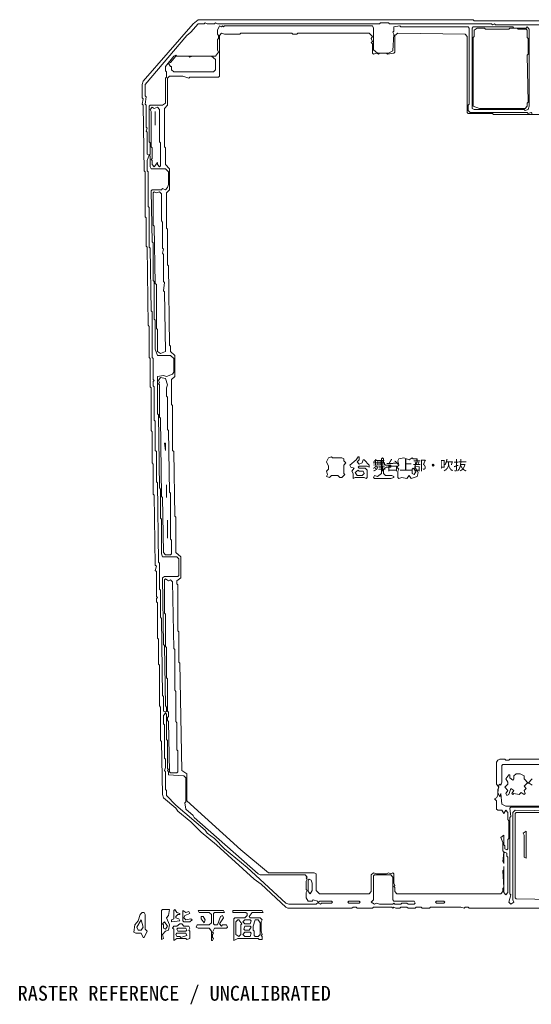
# Model space of a CAD drawing. Header units: millimetres. Extents: x -917 to 56469, y -4147 to 35647.
# Tile 1 of 5: x -917 to 19751, y -4147 to 35647. Entities that reach past the tile are written whole.
import ezdxf

# ---------------------------------------------------------------- set-up
doc = ezdxf.new("R2010")
doc.units = ezdxf.units.MM
for name, color, linetype, lineweight, true_color in [('ANNOTATION', 7, 'Continuous', 18, 0x50555f), ('EDITABLE_ROOM_LABELS', 7, 'Continuous', 18, 0x50555f), ('RASTER_CONTOURS', 7, 'Continuous', 18, 0x50555f)]:
    doc.layers.add(name, color=color, linetype=linetype, lineweight=lineweight, true_color=true_color)
doc.styles.add('JAPANESE', font='msgothic.ttc')

msp = doc.modelspace()

# ---------------------------------------------------------------- linework, layer by layer
at = {"layer": 'RASTER_CONTOURS'}
for points in [[(21521, 35605), (17446, 35605), (17405, 35647), (6291, 35647), (6085, 35479), (4068, 33160), (4027, 33034), (4027, 32486), (4068, 32444), (4027, 32233), (4068, 32191), (4109, 29535), (4150, 29493), (4150, 27680), (4191, 27638), (4191, 26500), (4232, 26458), (4274, 23296), (4315, 23254), (4315, 21990), (4356, 21948), (4356, 20809), (4397, 20767), (4397, 19039), (4438, 18997), (4438, 17732), (4479, 17690), (4479, 16468), (4521, 16426), (4562, 13601), (4603, 13559), (4562, 13391), (4603, 13348), (4603, 12337), (4644, 12295), (4603, 12253), (4603, 12126), (4644, 12084), (4644, 10651), (4685, 10609), (4685, 9597), (4726, 9555), (4726, 7911), (4768, 7869), (4768, 6520), (4809, 6478), (4850, 4328), (4891, 4201), (5385, 3780), (5467, 3653), (6002, 3232), (6414, 2810), (7032, 2305), (8555, 914), (8843, 703), (9831, -225), (9913, -267), (12506, -267), (12548, -225), (12671, -225), (12712, -267), (13330, -267), (13371, -225), (14112, -225), (14153, -267), (14194, -225), (14276, -267), (14441, -267), (14482, -225), (14729, -225), (14770, -267), (15059, -267), (15100, -225), (15305, -225), (15347, -267), (15635, -267), (15676, -225), (16911, -225), (17034, -267), (17076, -225), (17199, -225), (17240, -267), (22427, -267)], [(19792, 31853), (19751, 31896), (19628, 31853), (19587, 31896), (17281, 31896), (17199, 31980), (17199, 32191), (17240, 32233), (17240, 35310), (17199, 35352), (14482, 35352), (14441, 35394), (14194, 35352), (14194, 35183), (14153, 35141), (14194, 35057), (14153, 34383), (13988, 34298), (13535, 34298), (13371, 34425), (13371, 35310), (13330, 35394), (7361, 35394), (7320, 35352), (7279, 35394), (7237, 35352), (7155, 35394), (7073, 35226), (7073, 35057), (7114, 35015), (7114, 34888), (7073, 34846), (7073, 34425), (7114, 34340), (6990, 34172), (5426, 34172), (5385, 34214), (5303, 34172), (4973, 33750), (4973, 33582), (5015, 33540), (5015, 33329), (4973, 33287), (4973, 32275), (4850, 32191), (4356, 32191), (4315, 32148), (4315, 30715), (4356, 30673), (4356, 30209), (4315, 30167), (4232, 30209), (4232, 31095), (4191, 31137), (4232, 31263), (4191, 31305), (4191, 32191), (4150, 32233), (4191, 32528), (4150, 32570), (4150, 33034), (5838, 35015), (6002, 35141), (6291, 35479), (6538, 35479), (6579, 35521), (6661, 35479), (6949, 35479), (6990, 35521), (7073, 35479), (13618, 35479), (13659, 35521), (13988, 35521), (14029, 35479), (18146, 35479), (18187, 35436), (18269, 35479), (18310, 35436), (22386, 35436)], [(20369, 5761), (18887, 5761), (18846, 5719), (18722, 5719), (18681, 5761), (18475, 5761), (18393, 5719), (18352, 5635), (18352, 4749), (18434, 4623), (18393, 4539), (18393, 4286), (18352, 4201), (18269, 4159), (18352, 4075), (18352, 3738), (18393, 3696), (18557, 3696), (18640, 3569), (18722, 3696), (18804, 3611), (18804, 3316), (18846, 3274), (18846, 2557), (18804, 2515), (18804, 2136), (18763, 2094), (18681, 2136), (18681, 2262), (18640, 2305), (18640, 2684), (18516, 2600), (18599, 2389), (18599, 2052), (18640, 2009), (18599, 1630), (18640, 1546), (18640, 1967), (18681, 2009), (18763, 1967), (18763, 1841), (18804, 1799), (18804, 366), (18722, 281), (18640, 366), (18640, 1419), (18640, 1293), (18599, 1251), (18640, 576), (18599, 534), (18599, 408), (18516, 323), (14318, 323), (14235, 408), (14235, 576), (14194, 618), (14235, 661), (14194, 745), (14194, 1124), (14153, 1166), (14071, 1124), (13988, 1166), (13906, 1124), (13494, 1124), (13371, 1166), (13288, 1082), (13288, 408), (13206, 323), (11189, 323), (11066, 450), (11066, 1124), (10983, 1166), (9131, 1166), (8019, 2094), (5838, 4075), (5838, 5171), (5632, 5297), (5550, 9639), (5508, 9681), (5508, 10904), (5467, 10946), (5467, 12801), (5426, 12843), (5426, 12969), (5591, 13096), (5591, 13939), (5385, 14107), (5385, 15540), (5344, 15583), (5303, 18196), (5261, 18238), (5261, 20051), (5220, 20093), (5220, 21105), (5344, 21231), (5344, 22074), (5179, 22243), (5179, 22453), (5138, 22496), (5097, 25699), (5056, 25741), (5056, 27175), (5015, 27217), (5015, 28650), (5138, 28776), (5138, 29619), (4973, 29788), (4973, 30462), (4932, 30505), (4932, 32064), (5056, 32191), (5056, 33287), (5138, 33371), (5673, 33371), (5920, 33287), (5961, 33329), (7114, 33329), (7155, 33371), (7155, 35015), (7237, 35099), (7361, 35057), (7978, 35057), (8019, 35099), (10078, 35099), (10119, 35057), (10283, 35057), (10325, 35099), (13206, 35099), (13330, 34973), (13288, 34888), (13330, 34762), (13288, 34720), (13330, 34678), (13330, 34298), (13371, 34256), (13494, 34298), (13577, 34256), (13618, 34298), (13906, 34298), (13947, 34256), (14194, 34298), (14235, 34340), (14235, 35015), (14359, 35099), (17076, 35057), (17158, 34973), (17158, 31896), (17199, 31853), (18187, 31853), (18228, 31811), (20492, 31811)], [(21480, 3864), (18722, 3864), (18557, 3948), (18516, 4370), (18475, 4244), (18393, 4412), (18434, 4707), (18475, 4749), (18516, 4707), (18557, 4834), (18557, 5508), (18599, 5550), (20863, 5550)], [(19792, 4960), (19628, 4792), (19463, 4960), (19463, 5087), (19298, 5171), (19134, 5171), (19051, 5087), (19051, 4960), (19010, 4918), (18887, 5002), (18887, 5129), (18846, 5129), (18722, 4960), (18804, 4834), (18804, 4749), (18681, 4623), (18804, 4496), (18722, 4370), (18763, 4286), (18846, 4328), (18928, 4581), (19051, 4496), (18969, 4370), (19010, 4328), (19051, 4370), (19257, 4328), (19340, 4412), (19463, 4328), (19504, 4370), (19463, 4496), (19545, 4581), (19463, 4665), (19587, 4792), (19669, 4792), (19792, 4707)], [(21398, 3653), (19093, 3696), (19010, 3611), (19010, 70), (19051, -14), (18928, -98), (18846, -14), (18928, 281), (18887, 323), (18887, 3401), (18928, 3443), (18887, 3780), (18928, 3822), (20821, 3822)], [(21398, 70), (19134, 113), (19093, 155), (19093, 3569), (19134, 3611), (21398, 3611)]]:
    msp.add_lwpolyline(points, dxfattribs=at)
for points in [[(17405, 35352), (17364, 35310), (17364, 32064), (17446, 32022), (19463, 32022), (19504, 31980), (19628, 32022), (19669, 32148), (19669, 35268), (19587, 35352), (19545, 35310), (19051, 35310), (19010, 35352)], [(17570, 35310), (17858, 35310), (17899, 35268), (18846, 35268), (18887, 35310), (19175, 35310), (19216, 35268), (19545, 35268), (19587, 35226), (19587, 34931), (19628, 34888), (19628, 34256), (19587, 34214), (19628, 32317), (19587, 32275), (19587, 32148), (19504, 32064), (17652, 32064), (17405, 32148), (17405, 34931), (17446, 34973), (17446, 35226)], [(5097, 33877), (5179, 33919), (5385, 34172), (5920, 34172), (5961, 34130), (6044, 34172), (6826, 34172), (6990, 34045), (6990, 33624), (6908, 33540), (5303, 33540), (5220, 33624), (5220, 33750), (5179, 33750)], [(4438, 32106), (4521, 32064), (4644, 32106), (4726, 32022), (4726, 30715), (4768, 30673), (4768, 29746), (4726, 29704), (4644, 29788), (4644, 29872), (4521, 29704), (4438, 29788), (4438, 29957), (4397, 29999), (4438, 30041), (4438, 30462), (4397, 30505), (4397, 31938), (4356, 32022)], [(4562, 31938), (4562, 31390)], [(4315, 30167), (4356, 30125), (4356, 29704), (4397, 29619), (4973, 29619), (5097, 29493), (5097, 28987), (5056, 28861), (4973, 28776), (4850, 28818), (4809, 28776), (4438, 28776), (4397, 28734), (4438, 26669), (4479, 26627), (4479, 25109), (4521, 25067), (4521, 23549), (4562, 23507), (4562, 22327), (4644, 22074), (5179, 22074), (5303, 21948), (5303, 21400), (5261, 21315), (5015, 21231), (4891, 21273), (4644, 21231), (4644, 19714), (4685, 19671), (4726, 16721), (4768, 16679), (4768, 15498), (4809, 15456), (4809, 14065), (4850, 13939), (5426, 13939), (5508, 13854), (5508, 13180), (5467, 13138), (4932, 13138), (4850, 13096), (4891, 10398), (4932, 10356), (4973, 7911), (5015, 7869), (5015, 7700), (4973, 7658), (4891, 7700), (4891, 8290), (4850, 8332), (4809, 11452), (4768, 11494), (4768, 12590), (4726, 12632), (4726, 13686), (4685, 13728), (4644, 16931), (4603, 16974), (4603, 18196), (4562, 18238), (4562, 19418), (4521, 19461), (4521, 20809), (4479, 20852), (4479, 21020), (4521, 21062), (4479, 21105), (4479, 21948), (4438, 21990), (4438, 23844), (4397, 23887), (4356, 26416), (4315, 26458), (4315, 28060), (4274, 28102), (4274, 29493), (4232, 29535), (4232, 29957)], [(4521, 28692), (4603, 28650), (4726, 28692), (4809, 28608), (4809, 27512), (4850, 27470), (4850, 26416), (4891, 26374), (4850, 26205), (4891, 26163), (4891, 25067), (4932, 25025), (4891, 24688), (4932, 24645), (4973, 22243), (4768, 22158), (4644, 22243), (4644, 23128), (4603, 23170), (4603, 24940), (4562, 24983), (4521, 27301), (4479, 27343), (4479, 28650)], [(4768, 21189), (4973, 21147), (5056, 20894), (5015, 20767), (5015, 20430), (5056, 20388), (5056, 19081), (5097, 19039), (5138, 16552), (5179, 16510), (5179, 14655), (5220, 14613), (5220, 14065), (5179, 14023), (4973, 14023), (4891, 14107), (4850, 16341), (4809, 16383), (4768, 19545), (4726, 19587), (4726, 20894), (4685, 20936), (4726, 20978), (4685, 21062)], [(4932, 18533), (4973, 18238), (4973, 18533)], [(11560, 17943), (11477, 17775), (11560, 17606), (11560, 17479), (11477, 17395), (11518, 17269), (11477, 17184), (11601, 17142), (11683, 17227), (11930, 17227), (12012, 17142), (12095, 17142), (12218, 17269), (12177, 17311), (12177, 17648), (12259, 17732), (12177, 17817), (12177, 17901), (12095, 17943), (11724, 17943), (11683, 17985)], [(12753, 17985), (12671, 17859), (12424, 17648), (12465, 17564), (12589, 17522), (12506, 17395), (12548, 17311), (12548, 17100), (12630, 17142), (13000, 17142), (13083, 17100), (13124, 17142), (13124, 17437), (13041, 17522), (12794, 17522), (12753, 17564), (12794, 17606), (13124, 17606), (13206, 17564), (13206, 17648), (13000, 17859), (12959, 17859), (12918, 17732), (12794, 17690), (12712, 17775), (12794, 17859), (12794, 17985)], [(13741, 17943), (13700, 17901), (13700, 17311), (13535, 17184), (13412, 17227), (13371, 17142), (13412, 17100), (14071, 17100), (14194, 17142), (14194, 17184), (14112, 17227), (13865, 17227), (13782, 17311), (13782, 17479), (13906, 17564), (14071, 17564), (14071, 17648), (13865, 17648), (13782, 17732), (13782, 17901)], [(14400, 17901), (14359, 17817), (14400, 17648), (14318, 17564), (14400, 17479), (14359, 17395), (14359, 17142), (14400, 17100), (14523, 17142), (14729, 17100), (14812, 17227), (14894, 17100), (15141, 17184), (15182, 17353), (15059, 17564), (15059, 17648), (15141, 17775), (15141, 17901), (14976, 17901), (14935, 17943), (14812, 17859), (14606, 17943)], [(14976, 17522), (15100, 17395), (15017, 17269), (14935, 17311), (14935, 17479)], [(12630, 17353), (12753, 17437), (12794, 17395), (12959, 17395), (13000, 17311), (12918, 17227), (12712, 17227)], [(5015, 16847), (5015, 16341)], [(5056, 15414), (5056, 14697)], [(4973, 13053), (5097, 12969), (5179, 13011), (5261, 12927), (5303, 10229), (5344, 10187), (5344, 8543), (5385, 8501), (5385, 7279), (5426, 7236), (5426, 6140), (5467, 6098), (5467, 5255), (5426, 5213), (5179, 5213), (5138, 5255), (5097, 7279), (5056, 7321), (5056, 7447), (5097, 7489), (5097, 7658), (5056, 7700), (5056, 9007), (5015, 9049), (5015, 10271), (4973, 10314), (4973, 11620), (4932, 11662), (4932, 13011)], [(4973, 7616), (5015, 7574), (5015, 6562), (5056, 6520), (5056, 5382), (5097, 5340), (5056, 5297), (5097, 5255), (5097, 5129), (5714, 5087), (5797, 5002), (5797, 4033), (5755, 3991), (5797, 3738), (6085, 3485), (6126, 3401), (8719, 1124), (8802, 1082), (10613, 1082), (10695, 998), (10654, 956), (10695, 914), (10654, 829), (10654, 492), (10695, 450), (10654, 366), (10654, 155), (10736, 28), (10901, 28), (10942, 70), (11107, 28), (11148, -14), (11066, -98), (9954, -98), (9831, -56), (8266, 1377), (7361, 2136), (6949, 2557), (6661, 2768), (6579, 2895), (5385, 3906), (5015, 4286), (5015, 4496), (4973, 4539), (4973, 5255), (4932, 5297), (4973, 5424), (4973, 5761), (4932, 5803), (4932, 7152), (4891, 7194), (4891, 7531)], [(19545, 2853), (19422, 2768), (19463, 2684), (19463, 1799), (19545, 1757)], [(10777, 914), (10860, 871), (10901, 745), (10901, 450), (10819, 323), (10736, 408), (10736, 871)], [(13371, 1040), (13412, 1082), (14071, 1082), (14153, 998), (14153, 70), (14194, 28), (15017, 28), (15059, -56), (15017, -98), (14770, -98), (14729, -56), (14523, -56), (14482, -98), (14235, -98), (14194, -56), (14153, -98), (13618, -98), (13494, -56), (13412, -98), (13288, -14), (13371, 70)], [(11148, -56), (11189, 28), (11683, 28), (11724, -14), (11683, -56), (11271, -56), (11230, -98)], [(12342, -14), (12383, 28), (12794, 28), (12836, -14), (12794, -56), (12383, -56)], [(15882, -14), (15923, 28), (16211, 28), (16252, -14), (16211, -56), (15923, -56)], [(5138, -309), (4850, -309), (4809, -351), (4809, -1531), (4891, -1489), (4850, -1321), (4973, -1194), (5097, -1152), (5138, -941), (5015, -646), (5097, -562)], [(5344, -309), (5303, -351), (5303, -688), (5220, -730), (5220, -815), (5550, -773), (5508, -688), (5385, -646), (5385, -604), (5467, -520), (5550, -520), (5550, -478), (5426, -435)], [(5673, -351), (5673, -773), (5714, -815), (5961, -815), (6044, -730), (6002, -688), (5797, -730), (5714, -646), (5755, -562), (5961, -478), (5920, -393), (5797, -435)], [(6291, -351), (6332, -435), (6743, -435), (6826, -520), (6826, -857), (6743, -941), (6249, -941), (6208, -1026), (6291, -1068), (6743, -1068), (6826, -1194), (6826, -1573), (6867, -1573), (6908, -1489), (6867, -1447), (6867, -1321), (6908, -1278), (6867, -1236), (6949, -1068), (7443, -1068), (7484, -1026), (7443, -941), (7279, -941), (7237, -983), (7155, -899), (7320, -646), (7279, -562), (7196, -604), (7073, -941), (6949, -941), (6908, -899), (6908, -478), (6949, -435), (7361, -435), (7320, -351)], [(7690, -351), (7690, -435), (8225, -435), (8266, -478), (8266, -562), (8184, -646), (7772, -646), (7731, -688), (7731, -1573), (7896, -1489), (8719, -1489), (8760, -1531), (8884, -1531), (8884, -1405), (8843, -1363), (8884, -1321), (8843, -1194), (8843, -815), (8884, -730), (8802, -646), (8390, -646), (8349, -604), (8472, -435), (8925, -435), (8884, -351)], [(4027, -435), (3944, -520), (3862, -773), (3738, -941), (3697, -1236), (3780, -1278), (3985, -1278), (4068, -1447), (4109, -1447), (4232, -1194), (4150, -1110), (4150, -520), (4109, -435)], [(3985, -730), (4068, -1026), (3985, -1152), (3862, -1152), (3821, -1026)], [(6414, -604), (6414, -688), (6538, -857), (6579, -730), (6496, -604)], [(7896, -730), (7937, -730), (8061, -899), (8019, -941), (8019, -1321), (7937, -1405), (7814, -1321), (7814, -815)], [(8102, -815), (8184, -730), (8390, -730), (8431, -773), (8390, -899), (8184, -899)], [(8596, -730), (8719, -730), (8802, -857), (8802, -1321), (8719, -1405), (8596, -1405), (8555, -1363), (8555, -1194), (8513, -1152), (8513, -983)], [(4932, -815), (5056, -983), (4973, -1110), (4891, -1068), (4891, -941), (4850, -899)], [(5303, -983), (5261, -1068), (5303, -1110), (5303, -1573), (5426, -1489), (5797, -1489), (5838, -1531), (5961, -1489), (5961, -1194), (5920, -1152), (5961, -1068), (5920, -983), (5714, -983), (5632, -899), (5550, -899), (5426, -983)], [(5426, -1110), (5467, -1068), (5797, -1068), (5838, -1152), (5797, -1194), (5467, -1194)], [(8143, -1110), (8184, -983), (8390, -983), (8431, -1026), (8349, -1152), (8184, -1152)], [(5385, -1321), (5426, -1278), (5797, -1278), (5838, -1363), (5591, -1447), (5550, -1405), (5426, -1405)], [(8102, -1321), (8184, -1236), (8390, -1236), (8431, -1278), (8390, -1405), (8184, -1405)]]:
    msp.add_lwpolyline(points, close=True, dxfattribs=at)

# ---------------------------------------------------------------- texts
at = {"layer": 'ANNOTATION', "style": 'JAPANESE'}
msp.add_text('RASTER REFERENCE / UNCALIBRATED', height=600, dxfattribs=at).set_placement((-1000, -4000))
at = {"layer": 'EDITABLE_ROOM_LABELS', "style": 'JAPANESE'}
msp.add_text('舞台上部・吹抜', height=400, dxfattribs=at).set_placement((13330, 17437))

doc.saveas('drawing.dxf')
